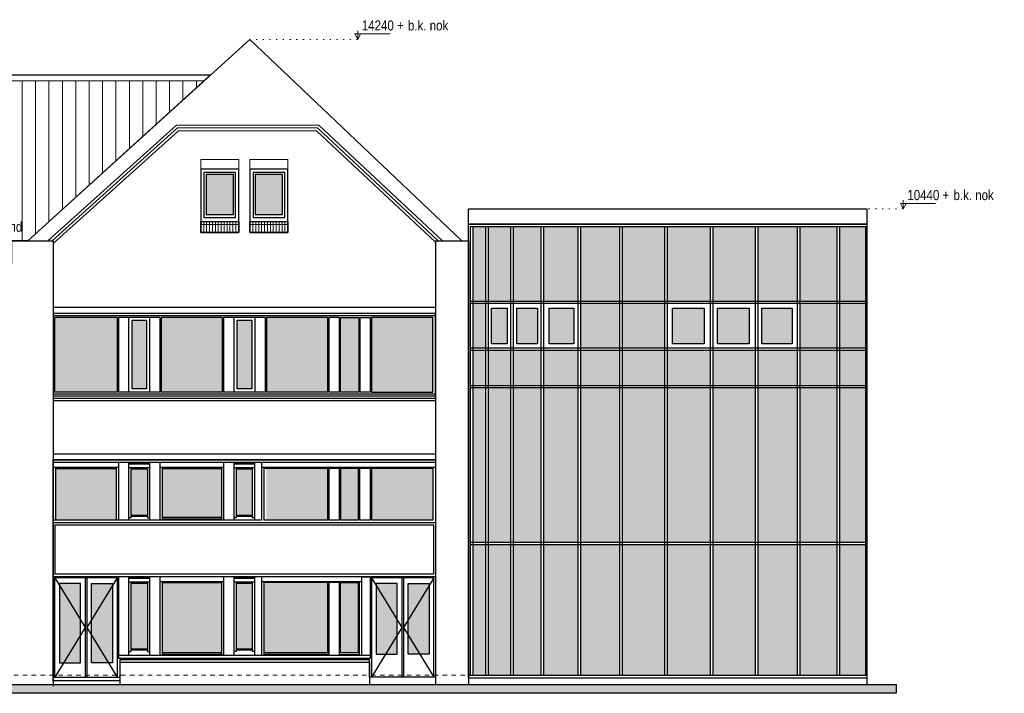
# Model space of a CAD drawing. Extents: x -59835 to 56084, y -767 to 195624.
# Tile 33 of 35: x 3745 to 25791, y 139793 to 154884. Entities that reach past the tile are written whole.
import ezdxf

# ---------------------------------------------------------------- set-up
doc = ezdxf.new("R2010")
doc.units = 0
doc.header["$MEASUREMENT"] = 0
doc.linetypes.add('DASHED', pattern=[200, 100, -100])
doc.linetypes.add('DOT', pattern=[150, 25, -125])
for name, color, linetype in [('102 - MAATVOERING', 7, 'Continuous'), ('21 - BUITENWANDEN', 92, 'Continuous'), ('27 - DAKEN', 92, 'Continuous'), ('31 - BUITENKOZIJNEN', 7, 'Continuous'), ('31.1 - ARCERING', 7, 'Continuous'), ('90 - TERREIN', 7, 'Continuous')]:
    doc.layers.add(name, color=color, linetype=linetype)

msp = doc.modelspace()

# ---------------------------------------------------------------- hatches: boundary and pattern name
at = {"layer": '27 - DAKEN', "linetype": 'Continuous', "lineweight": 13}
h = msp.add_hatch(dxfattribs=at)
h.set_pattern_fill("~A--G'$~", color=253, style=0, pattern_type=0)
h.set_pattern_definition([(90, (-22300, 149353), (-300, -1e-05), [])])
h.paths.add_polyline_path([(-22300, 149353), (-22300, 153513), (7868.75, 153513), (3925, 149933), (3565, 149933), (3565, 149413), (2282.5, 148843), (-21715, 148843), (-21715, 149593), (-22145, 149593), (-22145, 149353)])
at = {"layer": '31.1 - ARCERING', "linetype": 'Continuous', "lineweight": 5}
for points in [[(8530, 150523), (8530, 151413), (7920, 151413), (7920, 150523)], [(8530, 150523), (8530, 151413), (7920, 151413), (7920, 150523)], [(9630, 150523), (9630, 151413), (9020, 151413), (9020, 150523)], [(9630, 150523), (9630, 151413), (9020, 151413), (9020, 150523)], [(13893, 148573), (13893, 150253), (14173, 150253), (14173, 148573)], [(13893, 148573), (13893, 150253), (14173, 150253), (14173, 148573)], [(14233, 148573), (14233, 150253), (14733, 150253), (14733, 148573)], [(14233, 148573), (14233, 150253), (14733, 150253), (14733, 148573)], [(14793, 148573), (14793, 150253), (15413, 150253), (15413, 148573)], [(14793, 148573), (14793, 150253), (15413, 150253), (15413, 148573)], [(15473, 148573), (15473, 150253), (16243, 150253), (16243, 148573)], [(15473, 148573), (15473, 150253), (16243, 150253), (16243, 148573)], [(16303, 148573), (16303, 150253), (17173, 150253), (17173, 148573)], [(16303, 148573), (16303, 150253), (17173, 150253), (17173, 148573)], [(17233, 148573), (17233, 150253), (18183, 150253), (18183, 148573)], [(17233, 148573), (17233, 150253), (18183, 150253), (18183, 148573)], [(18243, 148573), (18243, 150253), (19203, 150253), (19203, 148573)], [(18243, 148573), (18243, 150253), (19203, 150253), (19203, 148573)], [(19263, 148573), (19263, 150253), (20213, 150253), (20213, 148573)], [(19263, 148573), (19263, 150253), (20213, 150253), (20213, 148573)], [(20273, 148573), (20273, 150253), (21153, 150253), (21153, 148573)], [(20273, 148573), (20273, 150253), (21153, 150253), (21153, 148573)], [(21213, 148573), (21213, 150253), (22043, 150253), (22043, 148573)], [(21213, 148573), (21213, 150253), (22043, 150253), (22043, 148573)], [(22103, 148573), (22103, 150253), (22683, 150253), (22683, 148573)], [(22103, 148573), (22103, 150253), (22683, 150253), (22683, 148573)], [(13893, 147523), (13893, 148523), (14173, 148523), (14173, 147523)], [(13893, 147523), (13893, 148523), (14173, 148523), (14173, 147523)], [(14310, 147623), (14310, 148423), (14660, 148423), (14660, 147623)], [(14310, 147623), (14310, 148423), (14660, 148423), (14660, 147623)], [(14880, 147623), (14880, 148423), (15340, 148423), (15340, 147623)], [(14880, 147623), (14880, 148423), (15340, 148423), (15340, 147623)], [(15600, 147623), (15600, 148423), (16150, 148423), (16150, 147623)], [(15600, 147623), (15600, 148423), (16150, 148423), (16150, 147623)], [(16303, 147523), (16303, 148523), (17173, 148523), (17173, 147523)], [(16303, 147523), (16303, 148523), (17173, 148523), (17173, 147523)], [(17233, 147523), (17233, 148523), (18183, 148523), (18183, 147523)], [(17233, 147523), (17233, 148523), (18183, 148523), (18183, 147523)], [(18360, 147623), (18360, 148423), (19070, 148423), (19070, 147623)], [(18360, 147623), (18360, 148423), (19070, 148423), (19070, 147623)], [(19370, 147623), (19370, 148423), (20080, 148423), (20080, 147623)], [(19370, 147623), (19370, 148423), (20080, 148423), (20080, 147623)], [(20363, 147623), (20363, 148423), (21043, 148423), (21043, 147623)], [(20363, 147623), (20363, 148423), (21043, 148423), (21043, 147623)], [(21213, 147523), (21213, 148523), (22043, 148523), (22043, 147523)], [(21213, 147523), (21213, 148523), (22043, 148523), (22043, 147523)], [(22103, 147523), (22103, 148523), (22683, 148523), (22683, 147523)], [(22103, 147523), (22103, 148523), (22683, 148523), (22683, 147523)], [(5925, 146543), (5925, 148213), (4535, 148213), (4535, 146543)], [(5925, 146543), (5925, 148213), (4535, 148213), (4535, 146543)], [(8280, 146543), (8280, 148213), (6915, 148213), (6915, 146543)], [(8280, 146543), (8280, 148213), (6915, 148213), (6915, 146543)], [(10635, 146543), (10635, 148213), (9270, 148213), (9270, 146543)], [(10635, 146543), (10635, 148213), (9270, 148213), (9270, 146543)], [(11335, 146543), (11335, 148213), (10925, 148213), (10925, 146543)], [(11335, 146543), (11335, 148213), (10925, 148213), (10925, 146543)], [(12995, 146543), (12995, 148213), (11625, 148213), (11625, 146543)], [(12995, 146543), (12995, 148213), (11625, 148213), (11625, 146543)], [(6585, 146613), (6585, 148143), (6255, 148143), (6255, 146613)], [(6585, 146613), (6585, 148143), (6255, 148143), (6255, 146613)], [(8940, 146613), (8940, 148143), (8610, 148143), (8610, 146613)], [(8940, 146613), (8940, 148143), (8610, 148143), (8610, 146613)], [(13893, 146683), (13893, 147473), (14173, 147473), (14173, 146683)], [(13893, 146683), (13893, 147473), (14173, 147473), (14173, 146683)], [(14233, 146683), (14233, 147473), (14733, 147473), (14733, 146683)], [(14233, 146683), (14233, 147473), (14733, 147473), (14733, 146683)], [(14793, 146683), (14793, 147473), (15413, 147473), (15413, 146683)], [(14793, 146683), (14793, 147473), (15413, 147473), (15413, 146683)], [(15473, 146683), (15473, 147473), (16243, 147473), (16243, 146683)], [(15473, 146683), (15473, 147473), (16243, 147473), (16243, 146683)], [(16303, 146683), (16303, 147473), (17173, 147473), (17173, 146683)], [(16303, 146683), (16303, 147473), (17173, 147473), (17173, 146683)], [(17233, 146683), (17233, 147473), (18183, 147473), (18183, 146683)], [(17233, 146683), (17233, 147473), (18183, 147473), (18183, 146683)], [(18243, 146683), (18243, 147473), (19203, 147473), (19203, 146683)], [(18243, 146683), (18243, 147473), (19203, 147473), (19203, 146683)], [(19263, 146683), (19263, 147473), (20213, 147473), (20213, 146683)], [(19263, 146683), (19263, 147473), (20213, 147473), (20213, 146683)], [(20273, 146683), (20273, 147473), (21153, 147473), (21153, 146683)], [(20273, 146683), (20273, 147473), (21153, 147473), (21153, 146683)], [(21213, 146683), (21213, 147473), (22043, 147473), (22043, 146683)], [(21213, 146683), (21213, 147473), (22043, 147473), (22043, 146683)], [(22103, 146683), (22103, 147473), (22683, 147473), (22683, 146683)], [(22103, 146683), (22103, 147473), (22683, 147473), (22683, 146683)], [(13893, 143173), (13893, 146633), (14173, 146633), (14173, 143173)], [(13893, 143173), (13893, 146633), (14173, 146633), (14173, 143173)], [(14233, 143173), (14233, 146633), (14733, 146633), (14733, 143173)], [(14233, 143173), (14233, 146633), (14733, 146633), (14733, 143173)], [(14793, 143173), (14793, 146633), (15413, 146633), (15413, 143173)], [(14793, 143173), (14793, 146633), (15413, 146633), (15413, 143173)], [(15473, 143173), (15473, 146633), (16243, 146633), (16243, 143173)], [(15473, 143173), (15473, 146633), (16243, 146633), (16243, 143173)], [(16303, 143173), (16303, 146633), (17173, 146633), (17173, 143173)], [(16303, 143173), (16303, 146633), (17173, 146633), (17173, 143173)], [(17233, 143173), (17233, 146633), (18183, 146633), (18183, 143173)], [(17233, 143173), (17233, 146633), (18183, 146633), (18183, 143173)], [(18243, 143173), (18243, 146633), (19203, 146633), (19203, 143173)], [(18243, 143173), (18243, 146633), (19203, 146633), (19203, 143173)], [(19263, 143173), (19263, 146633), (20213, 146633), (20213, 143173)], [(19263, 143173), (19263, 146633), (20213, 146633), (20213, 143173)], [(20273, 143173), (20273, 146633), (21153, 146633), (21153, 143173)], [(20273, 143173), (20273, 146633), (21153, 146633), (21153, 143173)], [(21213, 143173), (21213, 146633), (22043, 146633), (22043, 143173)], [(21213, 143173), (21213, 146633), (22043, 146633), (22043, 143173)], [(22103, 143173), (22103, 146633), (22683, 146633), (22683, 143173)], [(22103, 143173), (22103, 146633), (22683, 146633), (22683, 143173)], [(5905, 143673), (5905, 144833), (4545, 144833), (4545, 143673)], [(5905, 143673), (5905, 144833), (4545, 144833), (4545, 143673)], [(6605, 143773), (6605, 144813), (6235, 144813), (6235, 143773)], [(6605, 143773), (6605, 144813), (6235, 144813), (6235, 143773)], [(8260, 143733), (8260, 144833), (6935, 144833), (6935, 143733)], [(8260, 143733), (8260, 144833), (6935, 144833), (6935, 143733)], [(8950, 143773), (8950, 144813), (8590, 144813), (8590, 143773)], [(8950, 143773), (8950, 144813), (8590, 144813), (8590, 143773)], [(10635, 143673), (10635, 144833), (9270, 144833), (9270, 143673)], [(10635, 143673), (10635, 144833), (9270, 144833), (9270, 143673)], [(11325, 143673), (11325, 144833), (10925, 144833), (10925, 143673)], [(11325, 143673), (11325, 144833), (10925, 144833), (10925, 143673)], [(13005, 143673), (13005, 144833), (11625, 144833), (11625, 143673)], [(13005, 143673), (13005, 144833), (11625, 144833), (11625, 143673)], [(13893, 140193), (13893, 143123), (14173, 143123), (14173, 140193)], [(13893, 140193), (13893, 143123), (14173, 143123), (14173, 140193)], [(14233, 140193), (14233, 143123), (14733, 143123), (14733, 140193)], [(14233, 140193), (14233, 143123), (14733, 143123), (14733, 140193)], [(14793, 140193), (14793, 143123), (15413, 143123), (15413, 140193)], [(14793, 140193), (14793, 143123), (15413, 143123), (15413, 140193)], [(15473, 140193), (15473, 143123), (16243, 143123), (16243, 140193)], [(15473, 140193), (15473, 143123), (16243, 143123), (16243, 140193)], [(16303, 140193), (16303, 143123), (17173, 143123), (17173, 140193)], [(16303, 140193), (16303, 143123), (17173, 143123), (17173, 140193)], [(17233, 140193), (17233, 143123), (18183, 143123), (18183, 140193)], [(17233, 140193), (17233, 143123), (18183, 143123), (18183, 140193)], [(18243, 140193), (18243, 143123), (19203, 143123), (19203, 140193)], [(18243, 140193), (18243, 143123), (19203, 143123), (19203, 140193)], [(19263, 140193), (19263, 143123), (20213, 143123), (20213, 140193)], [(19263, 140193), (19263, 143123), (20213, 143123), (20213, 140193)], [(20273, 140193), (20273, 143123), (21153, 143123), (21153, 140193)], [(20273, 140193), (20273, 143123), (21153, 143123), (21153, 140193)], [(21213, 140193), (21213, 143123), (22043, 143123), (22043, 140193)], [(21213, 140193), (21213, 143123), (22043, 143123), (22043, 140193)], [(22103, 140193), (22103, 143123), (22683, 143123), (22683, 140193)], [(22103, 140193), (22103, 143123), (22683, 143123), (22683, 140193)], [(4635, 140473), (4635, 142253), (5110, 142253), (5110, 140473)], [(4635, 140473), (4635, 142253), (5110, 142253), (5110, 140473)], [(5350, 140473), (5350, 142253), (5825, 142253), (5825, 140473)], [(5350, 140473), (5350, 142253), (5825, 142253), (5825, 140473)], [(6235, 140783), (6235, 142253), (6605, 142253), (6605, 140783)], [(6235, 140783), (6235, 142253), (6605, 142253), (6605, 140783)], [(6935, 140703), (6935, 142273), (8260, 142273), (8260, 140703)], [(6935, 140703), (6935, 142273), (8260, 142273), (8260, 140703)], [(8590, 140783), (8590, 142253), (8950, 142253), (8950, 140783)], [(8590, 140783), (8590, 142253), (8950, 142253), (8950, 140783)], [(9210, 140703), (9210, 142273), (10635, 142273), (10635, 140703)], [(9210, 140703), (9210, 142273), (10635, 142273), (10635, 140703)], [(10925, 140703), (10925, 142273), (11325, 142273), (11325, 140703)], [(10925, 140703), (10925, 142273), (11325, 142273), (11325, 140703)], [(11725, 140673), (11725, 142253), (12200, 142253), (12200, 140673)], [(11725, 140673), (11725, 142253), (12200, 142253), (12200, 140673)], [(12440, 140673), (12440, 142253), (12915, 142253), (12915, 140673)], [(12440, 140673), (12440, 142253), (12915, 142253), (12915, 140673)]]:
    msp.add_hatch(color=253, dxfattribs=at).paths.add_polyline_path(points)
at = {"layer": '90 - TERREIN', "linetype": 'Continuous', "lineweight": 5}
msp.add_hatch(color=7, dxfattribs=at).paths.add_polyline_path([(23370, 139993), (23370, 139793), (-22300.125, 139793), (-22300.125, 139993)])

# ---------------------------------------------------------------- linework, layer by layer
at = {"layer": '102 - MAATVOERING', "color": 213, "linetype": 'Continuous', "lineweight": 13}
for points in [[(11313, 154636.75), (11313, 154443), (11250.5, 154568), (12038, 154568)], [(11313, 154443), (11375.5, 154568)], [(23528, 150836.75), (23528, 150643), (23465.5, 150768), (24253, 150768)], [(23528, 150643), (23590.5, 150768)]]:
    msp.add_lwpolyline(points, dxfattribs=at)
at = {"layer": '102 - MAATVOERING', "color": 8, "linetype": 'DOT', "lineweight": 5}
for points in [[(11313, 154443), (8895, 154443)], [(23528, 150643), (22713, 150643)]]:
    msp.add_lwpolyline(points, dxfattribs=at)
at = {"layer": '102 - MAATVOERING', "color": 213, "linetype": 'DASHED', "lineweight": 13}
msp.add_lwpolyline([(22713, 140203), (-22300, 140203)], dxfattribs=at)
at = {"layer": '21 - BUITENWANDEN', "color": 92, "linetype": 'Continuous', "lineweight": 25}
for points in [[(3565, 149933), (3925, 149933), (8895, 154443)], [(13625, 149933), (13645, 149933), (8895, 154443)], [(3925, 149933), (4495, 149933)], [(4495, 149933), (4495, 139954.125)], [(13055, 149933), (13055, 139993)], [(13055, 149933), (13793, 149933)], [(13793, 149933), (13793, 139993)], [(13055, 148433), (4495, 148433)], [(13055, 148303), (4495, 148303)], [(13055, 146343), (4495, 146343)], [(13055, 145153), (4495, 145153)], [(13055, 145023), (4495, 145023)], [(11575, 140483), (5985, 140483)], [(5985, 140483), (5985, 139993)], [(11575, 140483), (11575, 139993)], [(-22300, 139993), (5985, 139993)], [(5985, 139993), (13793, 139993)]]:
    msp.add_lwpolyline(points, dxfattribs=at)
at = {"layer": '21 - BUITENWANDEN', "color": 5, "linetype": 'Continuous', "lineweight": 5}
for points in [[(7253.375, 152523), (4373.625, 149933)], [(7278.25, 152458), (4470.875, 149933)], [(7303.25, 152393), (4495, 149867.25)], [(7253.375, 152523), (10439.25, 152523)], [(7278.25, 152458), (10413.375, 152458)], [(7303.25, 152393), (10387.5, 152393)], [(13055, 149900.25), (10387.5, 152393)], [(13114.875, 149933), (10413.375, 152458)], [(13209.25, 149933), (10439.25, 152523)]]:
    msp.add_lwpolyline(points, dxfattribs=at)
at = {"layer": '21 - BUITENWANDEN', "color": 92, "linetype": 'Continuous', "lineweight": 25}
for points in [[(8650, 150113), (8650, 151533), (7800, 151533), (7800, 150113)], [(9750, 150113), (9750, 151533), (8900, 151533), (8900, 150113)]]:
    msp.add_lwpolyline(points, close=True, dxfattribs=at)
at = {"layer": '27 - DAKEN', "color": 92, "linetype": 'Continuous', "lineweight": 25}
for points in [[(8013.375, 153643), (-22300, 153643)], [(8013.375, 153643), (3925, 149933), (3565, 149933), (3565, 149413), (2282.5, 148843)], [(13793, 150643), (22713, 150643), (22713, 150303), (13793, 150303), (13793, 150643)]]:
    msp.add_lwpolyline(points, dxfattribs=at)
at = {"layer": '27 - DAKEN', "color": 5, "linetype": 'Continuous', "lineweight": 5}
msp.add_lwpolyline([(7868.75, 153513), (-22300, 153513)], dxfattribs=at)
at = {"layer": '31 - BUITENKOZIJNEN', "color": 5, "linetype": 'Continuous', "lineweight": 5}
for points in [[(8650, 151533), (8650, 151753), (7800, 151753), (7800, 151533)], [(9750, 151533), (9750, 151753), (8900, 151753), (8900, 151533)], [(7865.5, 150113), (7865.5, 150363)], [(7930.875, 150113), (7930.875, 150363)], [(7996.25, 150113), (7996.25, 150363)], [(8061.625, 150113), (8061.625, 150363)], [(8127, 150113), (8127, 150363)], [(8192.375, 150113), (8192.375, 150363)], [(8257.75, 150113), (8257.75, 150363)], [(8323.125, 150113), (8323.125, 150363)], [(8388.5, 150113), (8388.5, 150363)], [(8453.875, 150113), (8453.875, 150363)], [(8519.25, 150113), (8519.25, 150363)], [(8584.625, 150113), (8584.625, 150363)], [(8965.5, 150113), (8965.5, 150363)], [(9030.875, 150113), (9030.875, 150363)], [(9096.25, 150113), (9096.25, 150363)], [(9161.625, 150113), (9161.625, 150363)], [(9227, 150113), (9227, 150363)], [(9292.375, 150113), (9292.375, 150363)], [(9357.75, 150113), (9357.75, 150363)], [(9423.125, 150113), (9423.125, 150363)], [(9488.5, 150113), (9488.5, 150363)], [(9553.875, 150113), (9553.875, 150363)], [(9619.25, 150113), (9619.25, 150363)], [(9684.625, 150113), (9684.625, 150363)], [(8650, 150293), (7800, 150293)], [(9750, 150293), (8900, 150293)], [(4495, 146343), (4495, 146403)], [(13055, 146403), (13055, 146343)], [(13055, 146343), (4495, 146343)], [(11575, 140483), (5985, 140483)]]:
    msp.add_lwpolyline(points, dxfattribs=at)
at = {"layer": '31 - BUITENKOZIJNEN', "color": 92, "linetype": 'Continuous', "lineweight": 25}
for points in [[(8650, 151533), (7800, 151533), (7800, 150363), (8650, 150363)], [(8580, 151463), (7870, 151463), (7870, 150453), (8580, 150453)], [(9750, 151533), (8900, 151533), (8900, 150363), (9750, 150363)], [(9680, 151463), (8970, 151463), (8970, 150453), (9680, 150453)], [(8530, 151413), (7920, 151413), (7920, 150523), (8530, 150523)], [(9630, 151413), (9020, 151413), (9020, 150523), (9630, 150523)], [(22713, 150303), (22713, 140133), (13793, 140133), (13793, 150303)], [(14310, 147623), (14310, 148423), (14660, 148423), (14660, 147623)], [(14880, 147623), (14880, 148423), (15340, 148423), (15340, 147623)], [(15600, 147623), (15600, 148423), (16150, 148423), (16150, 147623)], [(18360, 147623), (18360, 148423), (19070, 148423), (19070, 147623)], [(19370, 147623), (19370, 148423), (20080, 148423), (20080, 147623)], [(20363, 147623), (20363, 148423), (21043, 148423), (21043, 147623)], [(13055, 146403), (13055, 148303), (4495, 148303), (4495, 146403)], [(10925, 146543), (10925, 148213), (11335, 148213), (11335, 146543)], [(11365, 146543), (11365, 148213), (11595, 148213), (11595, 146543)], [(12995, 146543), (12995, 148213), (11625, 148213), (11625, 146543)], [(13055, 145023), (13055, 140153), (11575, 140153), (11575, 140543), (5985, 140543), (5985, 140073), (4495, 140073), (4495, 145023)], [(4635, 142253), (4635, 140473), (5110, 140473), (5110, 142253)], [(5825, 142253), (5825, 140473), (5350, 140473), (5350, 142253)], [(10925, 140703), (10925, 142273), (11325, 142273), (11325, 140703)], [(11405, 140643), (11405, 142403), (11595, 142403), (11595, 140643)], [(11725, 142253), (11725, 140673), (12200, 140673), (12200, 142253)], [(12915, 142253), (12915, 140673), (12440, 140673), (12440, 142253)]]:
    msp.add_lwpolyline(points, close=True, dxfattribs=at)
for points in [[(8650, 150363), (8650, 150113), (7800, 150113), (7800, 150363)], [(9750, 150363), (9750, 150113), (8900, 150113), (8900, 150363)], [(13833, 150253), (22713, 150253)], [(13833, 150253), (13833, 140193)], [(13893, 150253), (13893, 140193)], [(14173, 150253), (14173, 140193)], [(14233, 150253), (14233, 140193)], [(14733, 150253), (14733, 140193)], [(14793, 150253), (14793, 140193)], [(15413, 150253), (15413, 140193)], [(15473, 150253), (15473, 140193)], [(16243, 150253), (16243, 140193)], [(16303, 150253), (16303, 140193)], [(17173, 150253), (17173, 140193)], [(17233, 150253), (17233, 140193)], [(18183, 150253), (18183, 140193)], [(18243, 150253), (18243, 140193)], [(19203, 150253), (19203, 140193)], [(19263, 150253), (19263, 140193)], [(20213, 150253), (20213, 140193)], [(20273, 150253), (20273, 140193)], [(21153, 150253), (21153, 140193)], [(21213, 150253), (21213, 140193)], [(22043, 150253), (22043, 140193)], [(22103, 150253), (22103, 140193)], [(22683, 150253), (22683, 140193)], [(22683, 148573), (13833, 148573)], [(22683, 148523), (13833, 148523)], [(13055, 148253), (4495, 148253)], [(5925, 148213), (4535, 148213)], [(4535, 146543), (4535, 148213)], [(5925, 148213), (5925, 146543)], [(5955, 148213), (5955, 146543)], [(6185, 148213), (5955, 148213)], [(6185, 148213), (6185, 146543)], [(6885, 148213), (6185, 148213)], [(6655, 148213), (6655, 146543)], [(6885, 148213), (6885, 146543)], [(6915, 148213), (6915, 146543)], [(8280, 148213), (6915, 148213)], [(8280, 148213), (8280, 146543)], [(8310, 148213), (8310, 146543)], [(8540, 148213), (8310, 148213)], [(8540, 148213), (8540, 146543)], [(9010, 148213), (8540, 148213)], [(9010, 148213), (9010, 146543)], [(9240, 148213), (9010, 148213)], [(9240, 148213), (9240, 146543)], [(9270, 148213), (9270, 146543)], [(10635, 148213), (9270, 148213)], [(10635, 148213), (10635, 146543)], [(10665, 148213), (10665, 146543)], [(10895, 148213), (10665, 148213)], [(10895, 148213), (10895, 146543)], [(6255, 148143), (6255, 146613)], [(6585, 148143), (6255, 148143)], [(6585, 148143), (6585, 146613)], [(8610, 148143), (8610, 146613)], [(8940, 148143), (8610, 148143)], [(8940, 148143), (8940, 146613)], [(22683, 147523), (13833, 147523)], [(22683, 147473), (13833, 147473)], [(6585, 146613), (6255, 146613)], [(8940, 146613), (8610, 146613)], [(22683, 146683), (13833, 146683)], [(22683, 146633), (13833, 146633)], [(13055, 146493), (4495, 146493)], [(13055, 146453), (4495, 146453)], [(5925, 146543), (4535, 146543)], [(6185, 146543), (5955, 146543)], [(6885, 146543), (6185, 146543)], [(8280, 146543), (6915, 146543)], [(8540, 146543), (8310, 146543)], [(9240, 146543), (8540, 146543)], [(10635, 146543), (9270, 146543)], [(10895, 146543), (10665, 146543)], [(13055, 144963), (4495, 144963)], [(5955, 144853), (4495, 144853)], [(4545, 144853), (4545, 143673)], [(5905, 144853), (5905, 143673)], [(5955, 144963), (5955, 143673)], [(6185, 144963), (6185, 143673)], [(6655, 144933), (6185, 144933)], [(6655, 144923), (6185, 144923)], [(6655, 144963), (6655, 143673)], [(6885, 144963), (6885, 143673)], [(8310, 144853), (6885, 144853)], [(6935, 144853), (6935, 143673)], [(8260, 144853), (8260, 143673)], [(8310, 144963), (8310, 143673)], [(8540, 144963), (8310, 144963)], [(8540, 144963), (8540, 143673)], [(9000, 144933), (8540, 144933)], [(9000, 144923), (8540, 144923)], [(9000, 144963), (9000, 143673)], [(9160, 144963), (9160, 143673)], [(13055, 144853), (9160, 144853)], [(9210, 144853), (9210, 143673)], [(13005, 143673), (13005, 144853)], [(4545, 144833), (5905, 144833)], [(6655, 144843), (6185, 144843)], [(6235, 144813), (6235, 143723)], [(6605, 144813), (6235, 144813)], [(6605, 144813), (6605, 143723)], [(6935, 144833), (8260, 144833)], [(9000, 144843), (8540, 144843)], [(8590, 144843), (8590, 143723)], [(8950, 144813), (8590, 144813)], [(8950, 144843), (8950, 143723)], [(13005, 144833), (9210, 144833)], [(10635, 144833), (10635, 143673)], [(10665, 144833), (10665, 143673)], [(10895, 144833), (10895, 143673)], [(10925, 144833), (10925, 143673)], [(11325, 144833), (11325, 143673)], [(11355, 144833), (11355, 143673)], [(11595, 144833), (11595, 143673)], [(11625, 144833), (11625, 143673)], [(6605, 143773), (6235, 143773)], [(6605, 143753), (6235, 143753)], [(8950, 143773), (8590, 143773)], [(8950, 143753), (8590, 143753)], [(5955, 143673), (4495, 143673)], [(13055, 143613), (4495, 143613)], [(13015, 143563), (4535, 143563)], [(4535, 143563), (4535, 142463)], [(6655, 143673), (5955, 143673)], [(6235, 143723), (6185, 143723)], [(6605, 143723), (6655, 143723)], [(6885, 143673), (6655, 143673)], [(9160, 143673), (6885, 143673)], [(8260, 143733), (6935, 143733)], [(8260, 143693), (6935, 143693)], [(8590, 143723), (8540, 143723)], [(9000, 143723), (8950, 143723)], [(10635, 143673), (9210, 143673)], [(10895, 143673), (10665, 143673)], [(11325, 143673), (10925, 143673)], [(11595, 143673), (11355, 143673)], [(13005, 143673), (11625, 143673)], [(13015, 142463), (13015, 143563)], [(22683, 143173), (13833, 143173)], [(22683, 143123), (13833, 143123)], [(13015, 142463), (4535, 142463)], [(13055, 142403), (4495, 142403)], [(5925, 142383), (4535, 142383)], [(4535, 140153), (4535, 142383)], [(4535, 142383), (5210, 141268), (4535, 140153)], [(5210, 142383), (5210, 140153)], [(5250, 142383), (5250, 140153)], [(5925, 142383), (5250, 141268), (5925, 140153)], [(6185, 142403), (5925, 142403)], [(5925, 142383), (5925, 140153)], [(5955, 142403), (5955, 140573)], [(6185, 142403), (6185, 140643)], [(6885, 142403), (6185, 142403)], [(6655, 142373), (6185, 142373)], [(6655, 142373), (6185, 142373)], [(6655, 142363), (6185, 142363)], [(6655, 142283), (6185, 142283)], [(6235, 142283), (6235, 140733)], [(6605, 142253), (6235, 142253)], [(6605, 142283), (6605, 140733)], [(6655, 142403), (6655, 140643)], [(6885, 142403), (6885, 140643)], [(8310, 142293), (6885, 142293)], [(6935, 142293), (6935, 140643)], [(6935, 142273), (8260, 142273)], [(8260, 142293), (8260, 140643)], [(8310, 142403), (8310, 140643)], [(8540, 142403), (8310, 142403)], [(8540, 142403), (8540, 140643)], [(9000, 142373), (8540, 142373)], [(9000, 142363), (8540, 142363)], [(9000, 142283), (8540, 142283)], [(8590, 142283), (8590, 140733)], [(8950, 142253), (8590, 142253)], [(8950, 142283), (8950, 140733)], [(9000, 142403), (9000, 140643)], [(9160, 142403), (9160, 140643)], [(11405, 142293), (9160, 142293)], [(9210, 142293), (9210, 140643)], [(10635, 142273), (9210, 142273)], [(10635, 142273), (10635, 140703)], [(10665, 142273), (10665, 140643)], [(10895, 142273), (10665, 142273)], [(10895, 142273), (10895, 140643)], [(11355, 140643), (11355, 142293)], [(11405, 140643), (11405, 142293)], [(11625, 142383), (11625, 140153)], [(13015, 142383), (11625, 142383)], [(11625, 142383), (12300, 141268), (11625, 140153)], [(12300, 142383), (12300, 140153)], [(12340, 142383), (12340, 140153)], [(13015, 142383), (12340, 141268), (13015, 140153)], [(13015, 140153), (13015, 142383)], [(6185, 140733), (6235, 140733)], [(6605, 140783), (6235, 140783)], [(6605, 140763), (6235, 140763)], [(6605, 140733), (6655, 140733)], [(8260, 140703), (6935, 140703)], [(8260, 140663), (6935, 140663)], [(8590, 140733), (8540, 140733)], [(8950, 140783), (8590, 140783)], [(8950, 140763), (8590, 140763)], [(9000, 140733), (8950, 140733)], [(10635, 140703), (9210, 140703)], [(10665, 140663), (9210, 140663)], [(10895, 140663), (11355, 140663)], [(11595, 140643), (5955, 140643)], [(6185, 140643), (5955, 140643)], [(11595, 140573), (5955, 140573)], [(10895, 140643), (10665, 140643)], [(11595, 140643), (11595, 140573)], [(4495, 140153), (5985, 140153)], [(22713, 140193), (13793, 140193)], [(13793, 140133), (13793, 139993)], [(22713, 140133), (22713, 139993)]]:
    msp.add_lwpolyline(points, dxfattribs=at)
at = {"layer": '90 - TERREIN', "color": 92, "linetype": 'Continuous', "lineweight": 25}
for points in [[(-22300.125, 139993), (23370, 139993)], [(23370, 139793), (-22300.125, 139793)], [(23370, 139993), (23370, 139793)]]:
    msp.add_lwpolyline(points, dxfattribs=at)

# ---------------------------------------------------------------- texts
at = {"layer": '102 - MAATVOERING', "color": 7, "linetype": 'Continuous', "lineweight": 0, "char_height": 224.999994, "attachment_point": 7, "line_spacing_factor": 0.8}
for s, insert in [('{\\fArial Narrow|b0|i0|c12|p0; 14240 + }', (11333.125, 154639.25)), ('{\\fArial Narrow|b0|i0|c12|p0;b.k. nok}', (12438, 154639.25)), ('{\\fArial Narrow|b0|i0|c12|p0; 10440 + }', (23548.125, 150839.25)), ('{\\fArial Narrow|b0|i0|c12|p0;b.k. nok}', (24653, 150839.25)), ('{\\fArial Narrow|b0|i0|c12|p0;b.k. dakrand}', (2385, 150129.25))]:
    msp.add_mtext(s, dxfattribs=dict(at, insert=insert))

doc.saveas('drawing.dxf')
